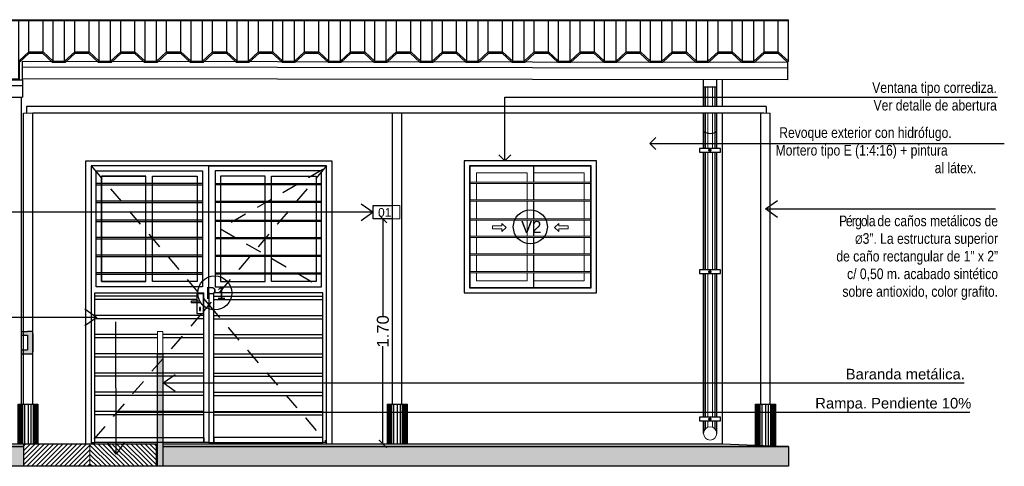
# Model space of a CAD drawing. Header units: millimetres. Extents: x 201 to 840, y 135 to 685.
# Tile 6 of 219: x 209.18 to 216.62, y 137.45 to 140.83. Entities that reach past the tile are written whole.
import ezdxf
from ezdxf.enums import TextEntityAlignment as Align

# ---------------------------------------------------------------- set-up
doc = ezdxf.new("R2010")
doc.units = ezdxf.units.MM
doc.linetypes.add('HIDDEN2', pattern=[0.1875, 0.125, -0.0625])
doc.layers.add('001', color=1, linetype='Continuous', lineweight=5)
doc.layers.add('LLAMADAS TEXTO', color=2, linetype='Continuous', lineweight=13)
for name, color, linetype in [('01', 1, 'Continuous'), ('02', 2, 'Continuous'), ('03', 3, 'Continuous'), ('04', 4, 'Continuous'), ('06', 5, 'Continuous'), ('10', 251, 'Continuous'), ('ABERTURAS', 2, 'Continuous'), ('HACHT TIERRA', 252, 'Continuous'), ('L1', 2, 'Continuous'), ('LLAMADAS', 1, 'Continuous'), ('MAMPOST', 6, 'Continuous'), ('piso', 1, 'Continuous')]:
    doc.layers.add(name, color=color, linetype=linetype)
doc.styles.add('ARIAL', font='arial.ttf', dxfattribs={"height": 0.06})
doc.styles.get("Standard").update_dxf_attribs({"font": 'arial.ttf'})
doc.styles.add('STYLE1', font='ARIALUNI.TTF', dxfattribs={"height": 0.09})
doc.dimstyles.new('05', dxfattribs={"dimscale": 0, "dimtxt": 0.09, "dimasz": 0.05, "dimexe": 0, "dimexo": 0, "dimgap": 0, "dimtad": 0, "dimzin": 0, "dimdsep": 46, "dimtxsty": 'Standard', "dimblk": 'OPEN90', "dimcen": 0.25, "dimclrd": 1, "dimclre": 1, "dimclrt": 3, "dimadec": 0, "dimazin": 0, "dimtfac": 1, "dimtofl": 0, "dimtmove": 2, "dimatfit": 3, "dimldrblk": 'BOXFILLED', "dimfxl": 1, "dimtolj": 1, "dimtzin": 0, "dimarcsym": 0})
doc.dimstyles.new('D3', dxfattribs={"dimscale": 0, "dimtxt": 0.09, "dimasz": 0.06, "dimexe": 0, "dimexo": 0.15, "dimgap": 0, "dimtad": 0, "dimzin": 0, "dimdsep": 46, "dimtxsty": 'STYLE1', "dimblk": 'ARCHTICK', "dimcen": 1, "dimse1": 1, "dimse2": 1, "dimclrd": 1, "dimclre": 1, "dimclrt": 3, "dimadec": 0, "dimazin": 0, "dimtfac": 1, "dimtmove": 2, "dimatfit": 1, "dimldrblk": 'OPEN90', "dimfxl": 1, "dimtolj": 1, "dimtzin": 0, "dimarcsym": 0})

# ---------------------------------------------------------------- blocks, each defined once
blk = doc.blocks.new('_ARCHTICK')
at = {"color": 0, "linetype": 'ByBlock', "const_width": 0.15}
blk.add_lwpolyline([(-0.5, -0.5), (0.5, 0.5)], dxfattribs=at)
blk = doc.blocks.new('*D801')
at = {"color": 1, "lineweight": -2}
for p, q in [((211.9245, 139.3228), (211.9245, 138.5854)), ((211.9245, 137.6228), (211.9245, 138.3602))]:
    blk.add_line(p, q, dxfattribs=at)
at = {"layer": 'DEFPOINTS', "color": 0}
for p in [(211.8517, 139.3228), (211.8517, 137.6228), (211.9245, 137.6228)]:
    blk.add_point(p, dxfattribs=at)
at = {"color": 1, "lineweight": -2, "xscale": 0.06, "yscale": 0.06, "zscale": 0.06}
for p, rotation in [((211.9245, 139.3228), 90), ((211.9245, 137.6228), 270)]:
    blk.add_blockref('_ARCHTICK', p, dxfattribs=dict(at, rotation=rotation))
at = {"color": 3, "insert": (211.9245, 138.4728), "char_height": 0.09, "attachment_point": 5, "rotation": 90, "style": 'STYLE1'}
blk.add_mtext('\\A1;1.70', dxfattribs=at)
blk = doc.blocks.new('_OPEN90')
at = {"color": 0, "linetype": 'ByBlock'}
for p, q in [((0, 0), (-1, 0)), ((-0.5, 0.5), (0, 0)), ((0, 0), (-0.5, -0.5))]:
    blk.add_line(p, q, dxfattribs=at)
blk = doc.blocks.new('A$C073D02E7')
at = {"layer": '02'}
blk.add_arc((-0.0501, 0.0572), 0.0761, 229.03323, 311.23899, dxfattribs=at)
blk = doc.blocks.new('A$C649E087C')
at = {"layer": '03', "ltscale": 0.01}
for p, q in [((-0.15, 0), (-0.15, -0.3)), ((-0.15, 0), (0, 0)), ((0, 0), (0, -0.3))]:
    blk.add_line(p, q, dxfattribs=at)
at = {"layer": '10'}
for p, q in [((-0.1489, -0.3), (-0.1489, 0)), ((-0.1478, -0.3), (-0.1478, 0)), ((-0.1465, -0.3), (-0.1465, 0)), ((-0.1451, -0.3), (-0.1451, 0)), ((-0.1432, -0.3), (-0.1432, 0)), ((-0.1407, -0.3), (-0.1407, 0)), ((-0.1371, -0.3), (-0.1371, 0)), ((-0.1325, -0.3), (-0.1325, 0)), ((-0.1257, -0.3), (-0.1257, 0)), ((-0.115, -0.3), (-0.115, 0)), ((-0.0993, -0.3), (-0.0993, 0)), ((-0.075, 0), (-0.075, -0.3)), ((-0.0507, -0.3), (-0.0507, 0)), ((-0.035, -0.3), (-0.035, 0)), ((-0.0243, -0.3), (-0.0243, 0)), ((-0.0175, -0.3), (-0.0175, 0)), ((-0.0129, -0.3), (-0.0129, 0)), ((-0.0093, -0.3), (-0.0093, 0)), ((-0.0068, -0.3), (-0.0068, 0)), ((-0.0049, -0.3), (-0.0049, 0)), ((-0.0035, -0.3), (-0.0035, 0)), ((-0.0022, -0.3), (-0.0022, 0)), ((-0.0011, -0.3), (-0.0011, 0))]:
    blk.add_line(p, q, dxfattribs=at)
blk = doc.blocks.new('A$C4FCE6448')
at = {"layer": '01'}
for p, q in [((0.1551, 0), (9.6508, 0)), ((0.261, -0.4476), (0.261, 0)), ((0.3475, -0.4476), (0.3475, 0)), ((0.6084, -0.4476), (0.6084, 0)), ((0.6949, -0.4476), (0.6949, 0)), ((0.9559, -0.4476), (0.9559, 0)), ((1.0424, -0.4476), (1.0424, 0)), ((1.3034, -0.4476), (1.3034, 0)), ((1.3898, -0.4476), (1.3898, 0)), ((1.6508, -0.4476), (1.6508, 0)), ((1.7373, -0.4476), (1.7373, 0)), ((1.9983, -0.4476), (1.9983, 0)), ((0.1551, -0.005), (9.6508, -0.005)), ((0.1551, -0.5854), (0.1551, -0.005)), ((0.1844, -0.3774), (0.1844, -0.005)), ((0.4241, -0.3774), (0.4241, -0.005)), ((0.5318, -0.3774), (0.5318, -0.005)), ((0.7715, -0.3774), (0.7715, -0.005)), ((0.8793, -0.3774), (0.8793, -0.005)), ((1.119, -0.3774), (1.119, -0.005)), ((1.2268, -0.3774), (1.2268, -0.005)), ((1.4664, -0.3774), (1.4664, -0.005)), ((1.5742, -0.3774), (1.5742, -0.005)), ((1.8139, -0.3774), (1.8139, -0.005)), ((1.9217, -0.3774), (1.9217, -0.005)), ((2.0848, -0.4476), (2.0848, -0.005)), ((2.1614, -0.3774), (2.1614, -0.005)), ((2.2691, -0.3774), (2.2691, -0.005)), ((2.3457, -0.4476), (2.3457, -0.005)), ((2.4406, -0.4476), (2.4406, -0.005)), ((2.5172, -0.3774), (2.5172, -0.005)), ((2.625, -0.3774), (2.625, -0.005)), ((2.7016, -0.4476), (2.7016, -0.005)), ((2.7881, -0.4476), (2.7881, -0.005)), ((2.8647, -0.3774), (2.8647, -0.005)), ((2.9724, -0.3774), (2.9724, -0.005)), ((3.049, -0.4476), (3.049, -0.005)), ((3.1355, -0.4476), (3.1355, -0.005)), ((3.2121, -0.3774), (3.2121, -0.005)), ((3.3199, -0.3774), (3.3199, -0.005)), ((3.3965, -0.4476), (3.3965, -0.005)), ((3.483, -0.4476), (3.483, -0.005)), ((3.5596, -0.3774), (3.5596, -0.005)), ((3.6674, -0.3774), (3.6674, -0.005)), ((3.744, -0.4476), (3.744, -0.005)), ((3.8305, -0.4476), (3.8305, -0.005)), ((3.907, -0.2436), (3.907, -0.005)), ((4.0148, -0.2436), (4.0148, -0.005)), ((4.0914, -0.3137), (4.0914, -0.005)), ((4.1779, -0.3137), (4.1779, -0.005)), ((4.2545, -0.2436), (4.2545, -0.005)), ((4.3623, -0.2436), (4.3623, -0.005)), ((4.4389, -0.3137), (4.4389, -0.005)), ((4.5254, -0.3137), (4.5254, -0.005)), ((4.602, -0.2436), (4.602, -0.005)), ((4.7097, -0.2436), (4.7097, -0.005)), ((4.7863, -0.3137), (4.7863, -0.005)), ((4.8728, -0.3137), (4.8728, -0.005)), ((4.9494, -0.2436), (4.9494, -0.005)), ((5.0572, -0.2436), (5.0572, -0.005)), ((5.1338, -0.3137), (5.1338, -0.005)), ((5.2203, -0.3137), (5.2203, -0.005)), ((5.2969, -0.2436), (5.2969, -0.005)), ((5.4047, -0.2436), (5.4047, -0.005)), ((5.4813, -0.3137), (5.4813, -0.005)), ((5.5678, -0.3137), (5.5678, -0.005)), ((5.6443, -0.2436), (5.6443, -0.005)), ((5.7521, -0.2436), (5.7521, -0.005)), ((5.8287, -0.3137), (5.8287, -0.005)), ((5.9152, -0.3137), (5.9152, -0.005)), ((5.9918, -0.2436), (5.9918, -0.005)), ((6.0996, -0.2436), (6.0996, -0.005)), ((6.1762, -0.3137), (6.1762, -0.005)), ((6.2627, -0.3137), (6.2627, -0.005)), ((6.3393, -0.2436), (6.3393, -0.005)), ((6.447, -0.2436), (6.447, -0.005)), ((6.5236, -0.3137), (6.5236, -0.005)), ((6.6101, -0.3137), (6.6101, -0.005)), ((6.6867, -0.2436), (6.6867, -0.005)), ((6.7945, -0.2436), (6.7945, -0.005)), ((6.8711, -0.3137), (6.8711, -0.005)), ((6.9576, -0.3137), (6.9576, -0.005)), ((7.0342, -0.2436), (7.0342, -0.005)), ((7.142, -0.2436), (7.142, -0.005)), ((7.2186, -0.3137), (7.2186, -0.005)), ((7.3051, -0.3137), (7.3051, -0.005)), ((7.3816, -0.2436), (7.3816, -0.005)), ((7.4894, -0.2436), (7.4894, -0.005)), ((7.566, -0.3137), (7.566, -0.005)), ((7.6525, -0.3137), (7.6525, -0.005)), ((7.7291, -0.2436), (7.7291, -0.005)), ((7.8369, -0.2436), (7.8369, -0.005)), ((7.9135, -0.3137), (7.9135, -0.005)), ((8, -0.3137), (8, -0.005)), ((8.0766, -0.2436), (8.0766, -0.005)), ((8.1843, -0.2436), (8.1843, -0.005)), ((8.2609, -0.3137), (8.2609, -0.005)), ((8.3474, -0.3137), (8.3474, -0.005)), ((8.424, -0.2436), (8.424, -0.005)), ((8.5318, -0.2436), (8.5318, -0.005)), ((8.6084, -0.3137), (8.6084, -0.005)), ((8.6949, -0.3137), (8.6949, -0.005)), ((8.7715, -0.2436), (8.7715, -0.005)), ((8.8793, -0.2436), (8.8793, -0.005)), ((8.9559, -0.3137), (8.9559, -0.005)), ((9.0424, -0.3137), (9.0424, -0.005)), ((9.1189, -0.2436), (9.1189, -0.005)), ((9.2267, -0.2436), (9.2267, -0.005)), ((9.3033, -0.3137), (9.3033, -0.005)), ((9.3033, -0.3137), (9.3033, -0.005)), ((9.3898, -0.3137), (9.3898, -0.005)), ((9.4664, -0.2436), (9.4664, -0.005)), ((9.5742, -0.2436), (9.5742, -0.005)), ((9.6508, -0.3137), (9.6508, 0))]:
    blk.add_line(p, q, dxfattribs=at)
at = {"layer": '03', "ltscale": 0.01}
for p, q in [((3.8582, -0.3554), (9.644, -0.3628)), ((3.8583, -0.455), (3.8583, -0.3137)), ((3.8583, -0.3137), (9.644, -0.3211)), ((9.644, -0.3211), (9.644, -0.4533)), ((3.8581, -0.4441), (9.6439, -0.4515)), ((0.1551, -0.455), (3.8583, -0.455)), ((0.1551, -0.4967), (3.8583, -0.4967)), ((3.8583, -0.455), (3.8583, -0.4967)), ((3.8583, -0.4967), (3.8583, -0.5854)), ((0.1551, -0.5854), (3.8583, -0.5854))]:
    blk.add_line(p, q, dxfattribs=at)
at = {"layer": '06', "color": 2}
for p, q in [((3.8305, -0.4476), (3.8305, -0.2436)), ((3.8372, -0.3075), (3.907, -0.2436)), ((3.8372, -0.3211), (3.9109, -0.2536)), ((3.907, -0.2436), (4.0148, -0.2436)), ((3.9109, -0.2536), (4.0109, -0.2536)), ((4.0847, -0.3211), (4.0109, -0.2536)), ((4.0914, -0.3137), (4.0148, -0.2436)), ((4.1779, -0.3137), (4.2545, -0.2436)), ((4.1847, -0.3211), (4.2584, -0.2536)), ((4.2545, -0.2436), (4.3623, -0.2436)), ((4.2584, -0.2536), (4.3584, -0.2536)), ((4.4321, -0.3211), (4.3584, -0.2536)), ((4.4389, -0.3137), (4.3623, -0.2436)), ((4.5254, -0.3137), (4.602, -0.2436)), ((4.5321, -0.3211), (4.6059, -0.2536)), ((4.602, -0.2436), (4.7097, -0.2436)), ((4.6059, -0.2536), (4.7059, -0.2536)), ((4.7796, -0.3211), (4.7059, -0.2536)), ((4.7863, -0.3137), (4.7097, -0.2436)), ((4.8728, -0.3137), (4.9494, -0.2436)), ((4.8796, -0.3211), (4.9533, -0.2536)), ((4.9494, -0.2436), (5.0572, -0.2436)), ((4.9533, -0.2536), (5.0533, -0.2536)), ((5.127, -0.3211), (5.0533, -0.2536)), ((5.1338, -0.3137), (5.0572, -0.2436)), ((5.2203, -0.3137), (5.2969, -0.2436)), ((5.227, -0.3211), (5.3008, -0.2536)), ((5.2969, -0.2436), (5.4047, -0.2436)), ((5.3008, -0.2536), (5.4008, -0.2536)), ((5.4745, -0.3211), (5.4008, -0.2536)), ((5.4813, -0.3137), (5.4047, -0.2436)), ((5.5678, -0.3137), (5.6443, -0.2436)), ((5.5745, -0.3211), (5.6482, -0.2536)), ((5.6443, -0.2436), (5.7521, -0.2436)), ((5.6482, -0.2536), (5.7482, -0.2536)), ((5.822, -0.3211), (5.7482, -0.2536)), ((5.8287, -0.3137), (5.7521, -0.2436)), ((5.9152, -0.3137), (5.9918, -0.2436)), ((5.922, -0.3211), (5.9957, -0.2536)), ((5.9918, -0.2436), (6.0996, -0.2436)), ((5.9957, -0.2536), (6.0957, -0.2536)), ((6.1694, -0.3211), (6.0957, -0.2536)), ((6.1762, -0.3137), (6.0996, -0.2436)), ((6.2627, -0.3137), (6.3393, -0.2436)), ((6.2694, -0.3211), (6.3432, -0.2536)), ((6.3393, -0.2436), (6.447, -0.2436)), ((6.3432, -0.2536), (6.4432, -0.2536)), ((6.5169, -0.3211), (6.4432, -0.2536)), ((6.5236, -0.3137), (6.447, -0.2436)), ((6.6101, -0.3137), (6.6867, -0.2436)), ((6.6169, -0.3211), (6.6906, -0.2536)), ((6.6867, -0.2436), (6.7945, -0.2436)), ((6.6906, -0.2536), (6.7906, -0.2536)), ((6.8643, -0.3211), (6.7906, -0.2536)), ((6.8711, -0.3137), (6.7945, -0.2436)), ((6.9576, -0.3137), (7.0342, -0.2436)), ((6.9643, -0.3211), (7.0381, -0.2536)), ((7.0342, -0.2436), (7.142, -0.2436)), ((7.0381, -0.2536), (7.1381, -0.2536)), ((7.2118, -0.3211), (7.1381, -0.2536)), ((7.2186, -0.3137), (7.142, -0.2436)), ((7.3051, -0.3137), (7.3816, -0.2436)), ((7.3118, -0.3211), (7.3855, -0.2536)), ((7.3816, -0.2436), (7.4894, -0.2436)), ((7.3855, -0.2536), (7.4855, -0.2536)), ((7.5593, -0.3211), (7.4855, -0.2536)), ((7.566, -0.3137), (7.4894, -0.2436)), ((7.6525, -0.3137), (7.7291, -0.2436)), ((7.6593, -0.3211), (7.733, -0.2536)), ((7.7291, -0.2436), (7.8369, -0.2436)), ((7.733, -0.2536), (7.833, -0.2536)), ((7.9067, -0.3211), (7.833, -0.2536)), ((7.9135, -0.3137), (7.8369, -0.2436)), ((8, -0.3137), (8.0766, -0.2436)), ((8.0067, -0.3211), (8.0805, -0.2536)), ((8.0766, -0.2436), (8.1843, -0.2436)), ((8.0805, -0.2536), (8.1805, -0.2536)), ((8.2542, -0.3211), (8.1805, -0.2536)), ((8.2609, -0.3137), (8.1843, -0.2436)), ((8.3474, -0.3137), (8.424, -0.2436)), ((8.3542, -0.3211), (8.4279, -0.2536)), ((8.424, -0.2436), (8.5318, -0.2436)), ((8.4279, -0.2536), (8.5279, -0.2536)), ((8.6016, -0.3211), (8.5279, -0.2536)), ((8.6084, -0.3137), (8.5318, -0.2436)), ((8.6949, -0.3137), (8.7715, -0.2436)), ((8.7016, -0.3211), (8.7754, -0.2536)), ((8.7715, -0.2436), (8.8793, -0.2436)), ((8.7754, -0.2536), (8.8754, -0.2536)), ((8.9491, -0.3211), (8.8754, -0.2536)), ((8.9559, -0.3137), (8.8793, -0.2436)), ((9.0424, -0.3137), (9.1189, -0.2436)), ((9.0491, -0.3211), (9.1228, -0.2536)), ((9.1189, -0.2436), (9.2267, -0.2436)), ((9.1228, -0.2536), (9.2228, -0.2536)), ((9.2966, -0.3211), (9.2228, -0.2536)), ((9.3033, -0.3137), (9.2267, -0.2436)), ((9.3898, -0.3137), (9.4664, -0.2436)), ((9.3966, -0.3211), (9.4703, -0.2536)), ((9.4664, -0.2436), (9.5742, -0.2436)), ((9.4703, -0.2536), (9.5703, -0.2536)), ((9.644, -0.3211), (9.5703, -0.2536)), ((9.6508, -0.3137), (9.5742, -0.2436)), ((3.8372, -0.455), (3.8372, -0.3075)), ((4.0847, -0.3211), (4.1847, -0.3211)), ((4.0914, -0.3137), (4.1779, -0.3137)), ((4.4321, -0.3211), (4.5321, -0.3211)), ((4.4389, -0.3137), (4.5254, -0.3137)), ((4.7796, -0.3211), (4.8796, -0.3211)), ((4.7863, -0.3137), (4.8728, -0.3137)), ((5.127, -0.3211), (5.227, -0.3211)), ((5.1338, -0.3137), (5.2203, -0.3137)), ((5.4745, -0.3211), (5.5745, -0.3211)), ((5.4813, -0.3137), (5.5678, -0.3137)), ((5.822, -0.3211), (5.922, -0.3211)), ((5.8287, -0.3137), (5.9152, -0.3137)), ((6.1694, -0.3211), (6.2694, -0.3211)), ((6.1762, -0.3137), (6.2627, -0.3137)), ((6.5169, -0.3211), (6.6169, -0.3211)), ((6.5236, -0.3137), (6.6101, -0.3137)), ((6.8643, -0.3211), (6.9643, -0.3211)), ((6.8711, -0.3137), (6.9576, -0.3137)), ((7.2118, -0.3211), (7.3118, -0.3211)), ((7.2186, -0.3137), (7.3051, -0.3137)), ((7.5593, -0.3211), (7.6593, -0.3211)), ((7.566, -0.3137), (7.6525, -0.3137)), ((7.9067, -0.3211), (8.0067, -0.3211)), ((7.9135, -0.3137), (8, -0.3137)), ((8.2542, -0.3211), (8.3542, -0.3211)), ((8.2609, -0.3137), (8.3474, -0.3137)), ((8.6016, -0.3211), (8.7016, -0.3211)), ((8.6084, -0.3137), (8.6949, -0.3137)), ((8.9491, -0.3211), (9.0491, -0.3211)), ((8.9559, -0.3137), (9.0424, -0.3137)), ((9.2966, -0.3211), (9.3966, -0.3211)), ((9.3033, -0.3137), (9.3898, -0.3137)), ((9.644, -0.3211), (9.6508, -0.3137)), ((0.1551, -0.3774), (0.1844, -0.3774)), ((0.159, -0.3874), (0.1805, -0.3874)), ((0.2542, -0.455), (0.1805, -0.3874)), ((0.261, -0.4476), (0.1844, -0.3774)), ((0.3475, -0.4476), (0.4241, -0.3774)), ((0.3542, -0.455), (0.4279, -0.3874)), ((0.4241, -0.3774), (0.5318, -0.3774)), ((0.4279, -0.3874), (0.5279, -0.3874)), ((0.6017, -0.455), (0.5279, -0.3874)), ((0.6084, -0.4476), (0.5318, -0.3774)), ((0.6949, -0.4476), (0.7715, -0.3774)), ((0.7017, -0.455), (0.7754, -0.3874)), ((0.7715, -0.3774), (0.8793, -0.3774)), ((0.7754, -0.3874), (0.8754, -0.3874)), ((0.9491, -0.455), (0.8754, -0.3874)), ((0.9559, -0.4476), (0.8793, -0.3774)), ((1.0424, -0.4476), (1.119, -0.3774)), ((1.0491, -0.455), (1.1229, -0.3874)), ((1.119, -0.3774), (1.2268, -0.3774)), ((1.1229, -0.3874), (1.2229, -0.3874)), ((1.2966, -0.455), (1.2229, -0.3874)), ((1.3034, -0.4476), (1.2268, -0.3774)), ((1.3898, -0.4476), (1.4664, -0.3774)), ((1.3966, -0.455), (1.4703, -0.3874)), ((1.4664, -0.3774), (1.5742, -0.3774)), ((1.4703, -0.3874), (1.5703, -0.3874)), ((1.6441, -0.455), (1.5703, -0.3874)), ((1.6508, -0.4476), (1.5742, -0.3774)), ((1.7373, -0.4476), (1.8139, -0.3774)), ((1.7441, -0.455), (1.8178, -0.3874)), ((1.8139, -0.3774), (1.9217, -0.3774)), ((1.8178, -0.3874), (1.9178, -0.3874)), ((1.9915, -0.455), (1.9178, -0.3874)), ((1.9983, -0.4476), (1.9217, -0.3774)), ((2.0848, -0.4476), (2.1614, -0.3774)), ((2.0915, -0.455), (2.1652, -0.3874)), ((2.1614, -0.3774), (2.2691, -0.3774)), ((2.1652, -0.3874), (2.2652, -0.3874)), ((2.339, -0.455), (2.2652, -0.3874)), ((2.3457, -0.4476), (2.2691, -0.3774)), ((2.4406, -0.4476), (2.5172, -0.3774)), ((2.4474, -0.455), (2.5211, -0.3874)), ((2.5172, -0.3774), (2.625, -0.3774)), ((2.5211, -0.3874), (2.6211, -0.3874)), ((2.6948, -0.455), (2.6211, -0.3874)), ((2.7016, -0.4476), (2.625, -0.3774)), ((2.7881, -0.4476), (2.8647, -0.3774)), ((2.7948, -0.455), (2.8686, -0.3874)), ((2.8647, -0.3774), (2.9724, -0.3774)), ((2.8686, -0.3874), (2.9686, -0.3874)), ((3.0423, -0.455), (2.9686, -0.3874)), ((3.049, -0.4476), (2.9724, -0.3774)), ((3.1355, -0.4476), (3.2121, -0.3774)), ((3.1423, -0.455), (3.216, -0.3874)), ((3.2121, -0.3774), (3.3199, -0.3774)), ((3.216, -0.3874), (3.316, -0.3874)), ((3.3897, -0.455), (3.316, -0.3874)), ((3.3965, -0.4476), (3.3199, -0.3774)), ((3.483, -0.4476), (3.5596, -0.3774)), ((3.4897, -0.455), (3.5635, -0.3874)), ((3.5596, -0.3774), (3.6674, -0.3774)), ((3.5635, -0.3874), (3.6635, -0.3874)), ((3.7372, -0.455), (3.6635, -0.3874)), ((3.744, -0.4476), (3.6674, -0.3774)), ((0.2542, -0.455), (0.3542, -0.455)), ((0.261, -0.4476), (0.3475, -0.4476)), ((0.6017, -0.455), (0.7017, -0.455)), ((0.6084, -0.4476), (0.6949, -0.4476)), ((0.9491, -0.455), (1.0491, -0.455)), ((0.9559, -0.4476), (1.0424, -0.4476)), ((1.2966, -0.455), (1.3966, -0.455)), ((1.3034, -0.4476), (1.3898, -0.4476)), ((1.6441, -0.455), (1.7441, -0.455)), ((1.6508, -0.4476), (1.7373, -0.4476)), ((1.9915, -0.455), (2.0915, -0.455)), ((1.9983, -0.4476), (2.0848, -0.4476)), ((2.3474, -0.455), (2.4474, -0.455)), ((2.3541, -0.4476), (2.4406, -0.4476)), ((2.6948, -0.455), (2.7948, -0.455)), ((2.7016, -0.4476), (2.7881, -0.4476)), ((3.0423, -0.455), (3.1423, -0.455)), ((3.049, -0.4476), (3.1355, -0.4476)), ((3.3897, -0.455), (3.4897, -0.455)), ((3.3965, -0.4476), (3.483, -0.4476)), ((3.7372, -0.455), (3.8372, -0.455)), ((3.744, -0.4476), (3.8305, -0.4476))]:
    blk.add_line(p, q, dxfattribs=at)
at = {"layer": 'MAMPOST'}
blk.add_line((0.1551, -0.455), (3.8583, -0.455), dxfattribs=at)

msp = doc.modelspace()

# ---------------------------------------------------------------- hatches: boundary and pattern name
at = {"layer": '001'}
h = msp.add_hatch(color=256, dxfattribs=at)
h.paths.add_polyline_path([(210.2593, 138.3028), (210.2193, 138.3028), (210.2193, 137.4528), (210.2593, 137.4528)])
h.paths.add_polyline_path([(209.2779, 138.4577, 0.414214), (209.2629, 138.4727), (209.2379, 138.4728), (209.2379, 138.4727), (209.1879, 138.4727), (209.1879, 138.4427), (209.2379, 138.4427), (209.2379, 138.3328), (209.1879, 138.3328), (209.1879, 138.3028), (209.2629, 138.3028, 0.414214), (209.2779, 138.3178)])
at = {"layer": 'HACHT TIERRA', "ltscale": 0.01}
h = msp.add_hatch(color=256, dxfattribs=at)
h.dxf.hatch_style = 1
h.paths.add_polyline_path([(209.2093, 137.6028), (205.4887, 137.6028), (205.488, 137.4528), (209.2093, 137.4528)])
h.paths.add_polyline_path([(214.9906, 137.6028), (210.2593, 137.6028), (210.2593, 137.4528), (214.9907, 137.4528)])
at = {"layer": 'piso'}
h = msp.add_hatch(dxfattribs=at)
h.set_pattern_fill('LINE', color=256, scale=0.2, angle=45)
h.set_pattern_definition([(45, (3773.112838, 2560.664875), (-0.01767766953, 0.01767766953), [])])
h.paths.add_polyline_path([(209.2093, 137.6228), (209.7093, 137.6228), (209.7093, 137.4528), (209.2093, 137.4528)])
h = msp.add_hatch(dxfattribs=at)
h.set_pattern_fill('LINE', color=256, scale=0.2, angle=45)
h.set_pattern_definition([(135, (-3353.694328, 2560.664875), (0.01767766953, 0.01767766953), [])])
h.paths.add_polyline_path([(210.2093, 137.6228), (209.7093, 137.6228), (209.7093, 137.4528), (210.2093, 137.4528)])

# ---------------------------------------------------------------- linework, layer by layer
at = {"layer": '001', "ltscale": 0.05}
for p, q in [((214.3547, 140.1728), (214.3547, 140.3177)), ((214.3646, 140.1728), (214.3646, 140.3177)), ((214.3818, 140.1728), (214.3818, 140.3177)), ((214.4172, 140.1728), (214.4172, 140.3177)), ((214.4343, 140.1728), (214.4343, 140.3177)), ((214.4442, 140.1728), (214.4442, 140.3177)), ((214.3547, 139.856), (214.3547, 140.1228)), ((214.3646, 139.856), (214.3646, 140.1228)), ((214.3818, 139.856), (214.3818, 140.1228)), ((214.4172, 139.856), (214.4172, 140.1228)), ((214.4343, 139.856), (214.4343, 140.1228)), ((214.4442, 139.856), (214.4442, 140.1228)), ((214.3547, 138.9385), (214.3547, 139.8266)), ((214.3646, 138.9385), (214.3646, 139.8266)), ((214.3818, 138.9385), (214.3818, 139.8266)), ((214.4172, 138.9385), (214.4172, 139.8266)), ((214.4343, 138.9385), (214.4343, 139.8266)), ((214.4442, 138.9385), (214.4442, 139.8266)), ((214.3547, 137.8249), (214.3547, 138.909)), ((214.3646, 137.8249), (214.3646, 138.909)), ((214.3818, 137.8249), (214.3818, 138.909)), ((214.4172, 137.8249), (214.4172, 138.909)), ((214.4343, 137.8249), (214.4343, 138.909)), ((214.4442, 137.8249), (214.4442, 138.909)), ((214.3547, 137.7239), (214.3547, 137.7955)), ((214.3646, 137.7374), (214.3646, 137.7955)), ((214.3818, 137.7483), (214.3818, 137.7955)), ((214.4172, 137.7483), (214.4172, 137.7955)), ((214.4343, 137.7374), (214.4343, 137.7955)), ((214.4442, 137.7239), (214.4442, 137.7955))]:
    msp.add_line(p, q, dxfattribs=at)
at = {"layer": '001', "ltscale": 0.0036}
for p, q in [((209.2062, 140.1228), (209.2762, 140.1228)), ((214.7821, 140.1228), (214.8521, 140.1228))]:
    msp.add_line(p, q, dxfattribs=at)
at = {"layer": '001', "color": 1, "ltscale": 0.01}
for p, q in [((213.0143, 139.6702), (213.0143, 139.5999)), ((213.0143, 138.9157), (213.0143, 138.8554))]:
    msp.add_line(p, q, dxfattribs=at)
at = {"layer": '001', "color": 1}
for p, q in [((212.5793, 139.5999), (213.4993, 139.5999)), ((212.5793, 139.5899), (213.4993, 139.5899)), ((212.5793, 139.4671), (213.4993, 139.4671)), ((212.5793, 139.4571), (213.4993, 139.4571)), ((212.5793, 139.3242), (213.4993, 139.3242)), ((212.5793, 139.3142), (213.4993, 139.3142)), ((212.5793, 139.1914), (213.4993, 139.1914)), ((212.5793, 139.1814), (213.4993, 139.1814)), ((212.5793, 139.0585), (213.4993, 139.0585)), ((212.5793, 139.0485), (213.4993, 139.0485)), ((212.5793, 138.9257), (213.4993, 138.9257)), ((212.5793, 138.9157), (213.4993, 138.9157))]:
    msp.add_line(p, q, dxfattribs=at)
at = {"layer": '001'}
for p, q in [((205.4879, 137.6028), (209.2093, 137.6028)), ((209.7093, 137.6228), (209.7093, 137.4528)), ((210.2593, 137.6028), (214.9906, 137.6028))]:
    msp.add_line(p, q, dxfattribs=at)
for points in [[(210.6079, 138.7628), (210.6079, 139.7228), (209.7179, 139.7228)], [(210.6079, 138.7628), (210.6079, 139.7228), (211.4979, 139.7228)], [(210.1329, 139.6453), (209.7954, 139.6453), (209.7954, 138.8503), (210.1329, 138.8503)], [(210.1329, 138.8503), (209.7954, 138.8503), (209.7954, 139.6453), (210.1329, 139.6453)], [(210.1829, 139.6453), (210.5204, 139.6453), (210.5204, 138.8503), (210.1829, 138.8503)], [(210.1829, 138.8503), (210.1829, 139.6453)], [(211.0829, 138.8503), (211.0829, 139.6453)], [(210.5604, 139.59), (209.7554, 139.59)], [(209.7554, 139.58), (210.5604, 139.58)], [(210.6554, 139.59), (211.4604, 139.59)], [(211.4604, 139.58), (210.6554, 139.58)], [(210.5604, 139.4571), (209.7554, 139.4571)], [(210.6554, 139.4571), (211.4604, 139.4571)], [(209.7554, 139.4471), (210.5604, 139.4471)], [(211.4604, 139.4471), (210.6554, 139.4471)], [(210.5604, 139.3142), (209.7554, 139.3142)], [(210.6554, 139.3142), (211.4604, 139.3142)], [(209.7554, 139.3042), (210.5604, 139.3042)], [(211.4604, 139.3042), (210.6554, 139.3042)], [(210.5604, 139.1814), (209.7554, 139.1814)], [(209.7554, 139.1714), (210.5604, 139.1714)], [(210.6554, 139.1814), (211.4604, 139.1814)], [(211.4604, 139.1714), (210.6554, 139.1714)], [(210.5604, 139.0485), (209.7554, 139.0485)], [(209.7554, 139.0385), (210.5604, 139.0385)], [(210.6554, 139.0485), (211.4604, 139.0485)], [(211.4604, 139.0385), (210.6554, 139.0385)], [(210.5604, 138.9157), (209.7554, 138.9157)], [(209.7554, 138.9057), (210.5604, 138.9057)], [(210.6554, 138.9157), (211.4604, 138.9157)], [(211.4604, 138.9057), (210.6554, 138.9057)], [(210.2593, 138.3028), (210.2593, 138.4728), (210.2193, 138.4728), (210.2193, 138.3028)]]:
    msp.add_lwpolyline(points, dxfattribs=at)
at = {"layer": '001', "linetype": 'HIDDEN2'}
msp.add_lwpolyline([(211.4979, 139.7228), (210.6079, 138.6728), (211.4979, 137.6328)], dxfattribs=at)
at = {"layer": '001'}
for points in [[(210.1329, 139.6453), (209.7954, 139.6453), (209.7954, 138.8503), (210.1329, 138.8503)], [(211.0329, 139.6453), (210.6954, 139.6453), (210.6954, 138.8503), (211.0329, 138.8503)], [(210.5704, 137.6328), (209.7454, 137.6328), (209.7454, 137.6703), (210.5704, 137.6703)], [(210.6454, 137.6328), (211.4704, 137.6328), (211.4704, 137.6703), (210.6454, 137.6703)]]:
    msp.add_lwpolyline(points, close=True, dxfattribs=at)
at = {"layer": '001', "color": 1, "ltscale": 0.01}
for points in [[(213.0143, 139.6702), (212.6319, 139.6702), (212.6319, 139.5999)], [(213.4467, 139.5999), (213.4467, 139.6702), (213.0643, 139.6702)], [(212.6319, 139.5899), (212.6319, 139.4671)], [(213.0143, 139.5899), (213.0143, 139.4671)], [(213.4467, 139.4671), (213.4467, 139.5899)], [(212.6319, 139.4571), (212.6319, 139.3242)], [(213.0143, 139.4571), (213.0143, 139.3242)], [(213.4467, 139.3242), (213.4467, 139.4571)], [(212.6319, 139.3142), (212.6319, 139.1914)], [(213.0143, 139.3142), (213.0143, 139.1914)], [(213.4467, 139.1914), (213.4467, 139.3142)], [(212.6319, 139.1814), (212.6319, 139.0585)], [(213.0143, 139.1814), (213.0143, 139.0585)], [(213.4467, 139.0585), (213.4467, 139.1814)], [(212.6319, 139.0485), (212.6319, 138.9257)], [(213.0143, 139.0485), (213.0143, 138.9257)], [(213.4467, 138.9257), (213.4467, 139.0485)], [(212.6319, 138.9157), (212.6319, 138.8554), (213.0143, 138.8554)], [(213.0643, 138.8554), (213.4467, 138.8554), (213.4467, 138.9157)], [(213.0643, 138.8554), (213.4467, 138.8554), (213.4467, 138.9157)]]:
    msp.add_lwpolyline(points, dxfattribs=at)
at = {"layer": '001', "linetype": 'HIDDEN2', "ltscale": 0.5}
msp.add_lwpolyline([(211.9972, 139.4228), (212.0517, 139.4228), (212.0517, 139.3228), (211.9972, 139.3228)], dxfattribs=at)
at = {"layer": '001', "ltscale": 0.01}
for points in [[(212.7542, 139.2695), (212.825, 139.2695), (212.825, 139.2877), (212.8558, 139.2581), (212.825, 139.2284), (212.825, 139.2466), (212.7542, 139.2466), (212.7542, 139.2695)], [(213.3243, 139.2695), (213.2536, 139.2695), (213.2536, 139.2877), (213.2227, 139.2581), (213.2536, 139.2284), (213.2536, 139.2466), (213.3243, 139.2466), (213.3243, 139.2695)]]:
    msp.add_lwpolyline(points, dxfattribs=at)
at = {"layer": '001'}
msp.add_circle((214.3995, 137.7015), 0.05, dxfattribs=at)
at = {"layer": '01'}
for p, q in [((214.3495, 140.3177), (214.3495, 140.3777)), ((214.4495, 140.3177), (214.4495, 140.3777)), ((214.3495, 140.1728), (214.3495, 140.3177)), ((214.4495, 140.1728), (214.4495, 140.3177)), ((214.3495, 139.856), (214.3495, 140.1228)), ((214.4495, 139.856), (214.4495, 140.1228)), ((214.3495, 138.9385), (214.3495, 139.8266)), ((214.4495, 138.9385), (214.4495, 139.8266)), ((214.3495, 137.8249), (214.3495, 138.909)), ((214.4495, 137.8249), (214.4495, 138.909)), ((214.3495, 137.7015), (214.3495, 137.7955)), ((214.4495, 137.7015), (214.4495, 137.7955))]:
    msp.add_line(p, q, dxfattribs=at)
at = {"layer": '01', "ltscale": 0.05}
for p, q in [((214.3957, 139.856), (214.3957, 139.8266)), ((214.3996, 139.856), (214.3996, 139.8266)), ((214.3957, 138.9385), (214.3957, 138.909)), ((214.3996, 138.9385), (214.3996, 138.909)), ((214.3957, 137.8249), (214.3957, 137.7955)), ((214.3996, 137.8249), (214.3996, 137.7955))]:
    msp.add_line(p, q, dxfattribs=at)
at = {"layer": '01', "color": 1, "ltscale": 0.01}
for p, q in [((213.0643, 139.7202), (213.0643, 139.5999)), ((213.0643, 139.5899), (213.0643, 139.4671)), ((213.0643, 139.4571), (213.0643, 139.3242)), ((213.0643, 139.3142), (213.0643, 139.1914)), ((213.0643, 139.1814), (213.0643, 139.0585)), ((213.0643, 139.0485), (213.0643, 138.9257)), ((213.0643, 138.9157), (213.0643, 138.8054)), ((210.5391, 138.6997), (210.475, 138.6997)), ((210.475, 138.6997), (210.475, 138.6884)), ((210.5391, 138.6884), (210.475, 138.6884))]:
    msp.add_line(p, q, dxfattribs=at)
at = {"layer": '01'}
msp.add_lwpolyline([(214.4495, 140.3177), (214.3495, 140.3177)], dxfattribs=at)
for points in [[(214.4762, 139.856), (214.319, 139.856), (214.319, 139.8266), (214.4762, 139.8266)], [(214.3874, 139.8388), (214.3939, 139.8388), (214.3939, 139.8438), (214.3874, 139.8438)], [(214.3939, 139.8349), (214.3956, 139.8349), (214.3956, 139.8477), (214.3939, 139.8477)], [(214.3996, 139.8349), (214.4013, 139.8349), (214.4013, 139.8477), (214.3996, 139.8477)], [(214.4013, 139.8388), (214.4078, 139.8388), (214.4078, 139.8438), (214.4013, 139.8438)], [(214.4762, 138.9385), (214.319, 138.9385), (214.319, 138.909), (214.4762, 138.909)], [(214.3874, 138.9213), (214.3939, 138.9213), (214.3939, 138.9263), (214.3874, 138.9263)], [(214.3939, 138.9173), (214.3956, 138.9173), (214.3956, 138.9301), (214.3939, 138.9301)], [(214.3996, 138.9173), (214.4013, 138.9173), (214.4013, 138.9302), (214.3996, 138.9302)], [(214.4013, 138.9213), (214.4078, 138.9213), (214.4078, 138.9263), (214.4013, 138.9263)], [(214.4762, 137.8249), (214.319, 137.8249), (214.319, 137.7955), (214.4762, 137.7955)], [(214.3939, 137.8038), (214.3956, 137.8038), (214.3956, 137.8166), (214.3939, 137.8166)], [(214.3996, 137.8038), (214.4013, 137.8038), (214.4013, 137.8166), (214.3996, 137.8166)], [(214.3874, 137.8077), (214.3939, 137.8077), (214.3939, 137.8127), (214.3874, 137.8127)], [(214.4013, 137.8077), (214.4078, 137.8077), (214.4078, 137.8127), (214.4013, 137.8127)], [(210.5704, 137.6328), (209.7454, 137.6328), (209.7454, 137.6703), (210.5704, 137.6703)], [(210.6454, 137.6328), (211.4704, 137.6328), (211.4704, 137.6703), (210.6454, 137.6703)]]:
    msp.add_lwpolyline(points, close=True, dxfattribs=at)
at = {"layer": '01', "color": 1}
for points in [[(210.6079, 138.7628), (210.6079, 139.7228), (209.7179, 139.7228)], [(210.6079, 138.7628), (210.6079, 139.7228), (211.4979, 139.7228)], [(210.1329, 139.6453), (209.7954, 139.6453), (209.7954, 138.8503), (210.1329, 138.8503)], [(210.1329, 138.8503), (209.7954, 138.8503), (209.7954, 139.6453), (210.1329, 139.6453)], [(210.1829, 139.6453), (210.5204, 139.6453), (210.5204, 138.8503), (210.1829, 138.8503)], [(210.1829, 138.8503), (210.1829, 139.6453)], [(211.0829, 138.8503), (211.0829, 139.6453)], [(211.0829, 139.6453), (211.4204, 139.6453), (211.4204, 138.8503), (211.0829, 138.8503)], [(210.5604, 139.59), (209.7554, 139.59)], [(209.7554, 139.58), (210.5604, 139.58)], [(210.6554, 139.59), (211.4604, 139.59)], [(211.4604, 139.58), (210.6554, 139.58)], [(210.5604, 139.4571), (209.7554, 139.4571)], [(210.6554, 139.4571), (211.4604, 139.4571)], [(209.7554, 139.4471), (210.5604, 139.4471)], [(211.4604, 139.4471), (210.6554, 139.4471)], [(210.5604, 139.3142), (209.7554, 139.3142)], [(210.6554, 139.3142), (211.4604, 139.3142)], [(209.7554, 139.3042), (210.5604, 139.3042)], [(211.4604, 139.3042), (210.6554, 139.3042)], [(210.5604, 139.1814), (209.7554, 139.1814)], [(209.7554, 139.1714), (210.5604, 139.1714)], [(210.6554, 139.1814), (211.4604, 139.1814)], [(211.4604, 139.1714), (210.6554, 139.1714)], [(210.5604, 139.0485), (209.7554, 139.0485)], [(209.7554, 139.0385), (210.5604, 139.0385)], [(210.6554, 139.0485), (211.4604, 139.0485)], [(211.4604, 139.0385), (210.6554, 139.0385)], [(210.5604, 138.9157), (209.7554, 138.9157)], [(209.7554, 138.9057), (210.5604, 138.9057)], [(210.6554, 138.9157), (211.4604, 138.9157)], [(211.4604, 138.9057), (210.6554, 138.9057)], [(209.7179, 137.6328), (209.7454, 137.6328), (209.7454, 138.7628)], [(209.7454, 138.7628), (210.5704, 138.7628)], [(210.6079, 138.7628), (210.6079, 138.7628), (210.6079, 137.6328), (210.5704, 137.6328), (210.5704, 138.7628)], [(210.6079, 138.7628), (210.6079, 138.7628), (210.6079, 137.6328), (210.6454, 137.6328), (210.6454, 138.7628)], [(211.4704, 138.7628), (210.6454, 138.7628)], [(211.4979, 137.6328), (211.4704, 137.6328), (211.4704, 138.7628)]]:
    msp.add_lwpolyline(points, dxfattribs=at)
at = {"layer": '01', "color": 1, "linetype": 'HIDDEN2'}
for points in [[(209.7179, 139.7228), (210.5369, 138.7565)], [(211.4979, 139.7228), (210.6079, 138.6728), (211.4979, 137.6328)], [(211.4704, 139.6953), (210.6954, 139.2478), (211.4704, 138.8003)], [(210.5669, 138.7212), (210.6079, 138.6728), (210.5669, 138.6249)], [(210.5521, 138.6075), (209.7179, 137.6328)]]:
    msp.add_lwpolyline(points, dxfattribs=at)
at = {"layer": '01', "color": 1}
for points in [[(209.7554, 139.6853), (210.5604, 139.6853), (210.5604, 138.8103), (209.7554, 138.8103)], [(210.6554, 138.8103), (211.4604, 138.8103), (211.4604, 139.6853), (210.6554, 139.6853)], [(210.1329, 139.6453), (209.7954, 139.6453), (209.7954, 138.8503), (210.1329, 138.8503)], [(211.0329, 139.6453), (210.6954, 139.6453), (210.6954, 138.8503), (211.0329, 138.8503)]]:
    msp.add_lwpolyline(points, close=True, dxfattribs=at)
at = {"layer": '01', "color": 1, "ltscale": 0.01}
for points in [[(210.5173, 138.6075), (210.5669, 138.6075), (210.5669, 138.7565), (210.5173, 138.7565)], [(210.5449, 138.6519), (210.5373, 138.6519), (210.5373, 138.6305), (210.5449, 138.6305)]]:
    msp.add_lwpolyline(points, close=True, dxfattribs=at)
for start, end in [(0, 90), (270, 0)]:
    msp.add_arc((210.5391, 138.6941), 0.00564, start, end, dxfattribs=at)
at = {"layer": '02', "ltscale": 0.01}
for p, q in [((214.4906, 140.243), (214.4906, 140.1728)), ((214.4906, 140.1228), (214.4906, 137.6528))]:
    msp.add_line(p, q, dxfattribs=at)
at = {"layer": '02', "ltscale": 0.0036}
for p, q in [((214.8221, 140.1728), (209.2287, 140.1728)), ((214.8046, 140.1228), (209.2762, 140.1228))]:
    msp.add_line(p, q, dxfattribs=at)
at = {"layer": '02'}
for p, q in [((209.2287, 140.1728), (209.2287, 140.1228)), ((214.8221, 140.1728), (214.8221, 140.1228))]:
    msp.add_line(p, q, dxfattribs=at)
for points in [[(214.4906, 140.3775), (214.4906, 140.1728)], [(214.4906, 140.1228), (214.4906, 137.6228)], [(211.8517, 139.3228), (211.8517, 139.4228), (211.9972, 139.4228)], [(211.9972, 139.3228), (211.8517, 139.3228)]]:
    msp.add_lwpolyline(points, dxfattribs=at)
at = {"layer": '03', "ltscale": 0.01}
for p, q in [((209.1879, 140.243), (209.1879, 137.6228)), ((214.7421, 137.9228), (214.7421, 137.6127)), ((214.7421, 137.9228), (214.8921, 137.9228)), ((214.8921, 137.9228), (214.8921, 137.6067))]:
    msp.add_line(p, q, dxfattribs=at)
at = {"layer": '03', "ltscale": 0.0036}
for p, q in [((209.2062, 137.9228), (209.2062, 140.1228)), ((209.2762, 137.9228), (209.2762, 140.1228)), ((211.9972, 137.9228), (211.9972, 140.1228)), ((212.0671, 137.9228), (212.0671, 140.1228)), ((214.7821, 137.9228), (214.7821, 140.1228)), ((214.8521, 137.9228), (214.8521, 140.1228))]:
    msp.add_line(p, q, dxfattribs=at)
at = {"layer": '03'}
for p, q in [((209.1879, 138.4727), (209.2379, 138.4727)), ((209.1879, 138.4727), (209.1879, 138.3028)), ((209.1879, 138.4427), (209.2379, 138.4427)), ((209.2629, 138.4727), (209.2379, 138.4728)), ((209.1879, 138.3328), (209.2379, 138.3328)), ((209.1879, 138.3028), (209.2629, 138.3028))]:
    msp.add_line(p, q, dxfattribs=at)
for points in [[(209.2379, 138.4728), (209.2379, 138.4727)], [(209.2379, 138.4427), (209.2379, 138.3328)], [(209.2779, 138.4577), (209.2779, 138.3178)], [(209.2062, 137.9228), (209.2762, 137.9228)], [(205.4879, 137.6028), (205.9879, 137.6228), (209.5943, 137.6228)], [(209.2093, 137.6028), (205.4879, 137.6028)], [(209.2093, 137.4528), (209.2093, 137.6228), (210.2093, 137.6228), (210.2093, 137.4528)], [(210.2093, 137.6228), (210.2193, 137.6228)], [(210.2593, 137.6228), (214.4906, 137.6228), (214.9906, 137.6028), (210.2593, 137.6028)]]:
    msp.add_lwpolyline(points, dxfattribs=at)
msp.add_lwpolyline([(210.2193, 138.3028), (210.2593, 138.3028), (210.2593, 137.4528), (210.2193, 137.4528)], close=True, dxfattribs=at)
for centre, start, end in [((209.2629, 138.4577), 0, 90), ((209.2629, 138.3178), 270, 360)]:
    msp.add_arc(centre, 0.015, start, end, dxfattribs=at)
at = {"layer": '04'}
for points in [[(209.1879, 140.243), (209.1879, 137.9228)], [(210.2593, 137.6028), (214.9906, 137.6028), (214.9907, 137.4528), (205.488, 137.4528), (205.4887, 137.6028), (209.2093, 137.6028)]]:
    msp.add_lwpolyline(points, dxfattribs=at)
at = {"layer": '10'}
for p, q in [((214.7432, 137.6127), (214.7432, 137.9228)), ((214.7444, 137.6126), (214.7444, 137.9228)), ((214.7456, 137.6126), (214.7456, 137.9228)), ((214.747, 137.6125), (214.747, 137.9228)), ((214.7489, 137.6125), (214.7489, 137.9228)), ((214.7514, 137.6124), (214.7514, 137.9228)), ((214.755, 137.6122), (214.755, 137.9228)), ((214.7597, 137.612), (214.7597, 137.9228)), ((214.7664, 137.6118), (214.7664, 137.9228)), ((214.7771, 137.6113), (214.7771, 137.9228)), ((214.7928, 137.6107), (214.7928, 137.9228)), ((214.8171, 137.9228), (214.8171, 137.6097)), ((214.8415, 137.6088), (214.8415, 137.9228)), ((214.8571, 137.6081), (214.8571, 137.9228)), ((214.8678, 137.6077), (214.8678, 137.9228)), ((214.8746, 137.6074), (214.8746, 137.9228)), ((214.8792, 137.6073), (214.8792, 137.9228)), ((214.8828, 137.6071), (214.8828, 137.9228)), ((214.8854, 137.607), (214.8854, 137.9228)), ((214.8872, 137.6069), (214.8872, 137.9228)), ((214.8886, 137.6069), (214.8886, 137.9228)), ((214.8899, 137.6068), (214.8899, 137.9228)), ((214.891, 137.6068), (214.891, 137.9228))]:
    msp.add_line(p, q, dxfattribs=at)
at = {"layer": 'ABERTURAS', "color": 2}
for points in [[(209.6779, 137.6228), (209.6779, 139.7628), (211.5379, 139.7628), (211.5379, 137.6228)], [(211.4979, 137.6228), (211.4979, 139.7228), (209.7179, 139.7228), (209.7179, 137.6228)]]:
    msp.add_lwpolyline(points, dxfattribs=at)
at = {"layer": 'ABERTURAS', "ltscale": 0.01}
for points in [[(212.5393, 138.7628), (213.5393, 138.7628), (213.5393, 139.7628), (212.5393, 139.7628)], [(212.5793, 138.8028), (213.4993, 138.8028), (213.4993, 139.7228), (212.5793, 139.7228)]]:
    msp.add_lwpolyline(points, close=True, dxfattribs=at)
at = {"layer": 'ABERTURAS'}
msp.add_lwpolyline([(209.7554, 139.6853), (210.5604, 139.6853), (210.5604, 138.8103), (209.7554, 138.8103)], close=True, dxfattribs=at)
at = {"layer": 'ABERTURAS', "color": 1, "ltscale": 0.01}
for points in [[(213.4967, 139.5999), (213.4967, 139.7202), (212.5819, 139.7202), (212.5819, 139.5999)], [(212.5819, 139.5899), (212.5819, 139.4671)], [(213.4967, 139.4671), (213.4967, 139.5899)], [(212.5819, 139.4571), (212.5819, 139.3242)], [(213.4967, 139.3242), (213.4967, 139.4571)], [(212.5819, 139.3142), (212.5819, 139.1914)], [(213.4967, 139.1914), (213.4967, 139.3142)], [(212.5819, 139.1814), (212.5819, 139.0585)], [(213.4967, 139.0585), (213.4967, 139.1814)], [(212.5819, 139.0485), (212.5819, 138.9257)], [(213.4967, 138.9257), (213.4967, 139.0485)], [(212.5819, 138.9157), (212.5819, 138.8054), (213.4967, 138.8054), (213.4967, 138.9157)]]:
    msp.add_lwpolyline(points, dxfattribs=at)
at = {"layer": 'ABERTURAS'}
for points in [[(209.7179, 137.6328), (209.7454, 137.6328), (209.7454, 138.7628)], [(209.7454, 138.7628), (210.5704, 138.7628)], [(210.6079, 138.7628), (210.6079, 138.7628), (210.6079, 137.6328), (210.5704, 137.6328), (210.5704, 138.7628)], [(210.6079, 138.7628), (210.6079, 138.7628), (210.6079, 137.6328), (210.6454, 137.6328), (210.6454, 138.7628)]]:
    msp.add_lwpolyline(points, dxfattribs=at)
at = {"layer": 'ABERTURAS', "color": 1}
for points in [[(209.7489, 138.7378), (209.7454, 138.7378)], [(210.5173, 138.7378), (209.7454, 138.7378)], [(209.7489, 138.7128), (209.7454, 138.7128)], [(210.5173, 138.7128), (209.7454, 138.7128)], [(210.5679, 138.7378), (210.5669, 138.7378)], [(210.5669, 138.7378), (210.5704, 138.7378)], [(210.5679, 138.7128), (210.5669, 138.7128)], [(210.5669, 138.7128), (210.5704, 138.7128)], [(210.6479, 138.7378), (211.4704, 138.7378)], [(210.6479, 138.7128), (211.4704, 138.7128)], [(210.5679, 138.5928), (209.7454, 138.5928)], [(210.5679, 138.5928), (209.7454, 138.5928)], [(210.5679, 138.5678), (209.7454, 138.5678)], [(210.5679, 138.5678), (209.7454, 138.5678)], [(210.6479, 138.5928), (211.4704, 138.5928)], [(210.6479, 138.5678), (211.4704, 138.5678)], [(210.2193, 138.4478), (209.7454, 138.4478)], [(210.2193, 138.4228), (209.7454, 138.4228)], [(210.5679, 138.4478), (210.2593, 138.4478)], [(210.5679, 138.4228), (210.2593, 138.4228)], [(210.6479, 138.4478), (211.4704, 138.4478)], [(210.6479, 138.4228), (211.4704, 138.4228)], [(210.5679, 138.3028), (209.7454, 138.3028)], [(210.5679, 138.3028), (209.7454, 138.3028)], [(210.5679, 138.2778), (209.7454, 138.2778)], [(210.5679, 138.2778), (209.7454, 138.2778)], [(210.6479, 138.3028), (211.4704, 138.3028)], [(210.6479, 138.3028), (211.4704, 138.3028)], [(210.6479, 138.2778), (211.4704, 138.2778)], [(210.6479, 138.2778), (211.4704, 138.2778)], [(210.5679, 138.1578), (209.7454, 138.1578)], [(210.5679, 138.1578), (209.7454, 138.1578)], [(210.5679, 138.1328), (209.7454, 138.1328)], [(210.5679, 138.1328), (209.7454, 138.1328)], [(210.6479, 138.1578), (211.4704, 138.1578)], [(210.6479, 138.1578), (211.4704, 138.1578)], [(210.6479, 138.1328), (211.4704, 138.1328)], [(210.6479, 138.1328), (211.4704, 138.1328)], [(210.5679, 138.0128), (209.7454, 138.0128)], [(210.5679, 138.0128), (209.7454, 138.0128)], [(210.5679, 137.9878), (209.7454, 137.9878)], [(210.5679, 137.9878), (209.7454, 137.9878)], [(210.6479, 138.0128), (211.4704, 138.0128)], [(210.6479, 138.0128), (211.4704, 138.0128)], [(210.6479, 137.9878), (211.4704, 137.9878)], [(210.6479, 137.9878), (211.4704, 137.9878)], [(210.5679, 137.8678), (209.7454, 137.8678)], [(210.5679, 137.8678), (209.7454, 137.8678)], [(210.5679, 137.8428), (209.7454, 137.8428)], [(210.5679, 137.8428), (209.7454, 137.8428)], [(210.6479, 137.8678), (211.4704, 137.8678)], [(210.6479, 137.8678), (211.4704, 137.8678)], [(210.6479, 137.8428), (211.4704, 137.8428)], [(210.6479, 137.8428), (211.4704, 137.8428)]]:
    msp.add_lwpolyline(points, dxfattribs=at)
at = {"layer": 'L1'}
for centre in [(213.0393, 139.2628), (210.6529, 138.7628)]:
    msp.add_circle(centre, 0.1286, dxfattribs=at)
at = {"layer": 'LLAMADAS'}
for points in [[(212.8469, 139.8528), (212.8469, 140.243), (216.5714, 140.243)], [(214.0336, 139.892), (216.6234, 139.892)]]:
    msp.add_lwpolyline(points, dxfattribs=at)

# ---------------------------------------------------------------- block references
at = {"layer": '001'}
for p in [(209.3162, 137.9228), (212.1071, 137.9228)]:
    msp.add_blockref('A$C649E087C', p, dxfattribs=at)
at = {"layer": '01'}
msp.add_blockref('A$C073D02E7', (214.4495, 139.9873), dxfattribs=at)
at = {"layer": 'LLAMADAS', "xscale": 0.09, "yscale": 0.09, "zscale": 0.09}
for p, rotation in [((213.9436, 139.892), 179.9997558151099), ((212.8469, 139.7628), 269.99975581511)]:
    msp.add_blockref('_OPEN90', p, dxfattribs=dict(at, rotation=rotation))
at = {"layer": 'MAMPOST'}
msp.add_blockref('A$C4FCE6448', (205.3399, 140.8284), dxfattribs=at)

# ---------------------------------------------------------------- texts
at = {"layer": '02', "style": 'ARIAL'}
msp.add_text('01', height=0.06526, dxfattribs=at).set_placement((211.8875, 139.3392))
at = {"layer": 'L1', "color": 4, "style": 'ARIAL'}
for tag, p in [('V2', (213.0464, 139.2628)), ('P1', (210.66, 138.7628))]:
    msp.add_attdef(tag, text='p1', height=0.09, dxfattribs=at).set_placement(p, align=Align.MIDDLE)
at = {"layer": 'LLAMADAS TEXTO', "color": 2, "ltscale": 0.01, "char_height": 0.08, "style": 'ARIAL'}
for s, insert, width, attachment_point in [('{\\fTechnic|b0|i0|c2|p2;Ventana tipo corrediza.\\PVer detalle de abertura}', (216.567, 140.3554), 4.326649, 3), ('\\pi2.64;{\\fTechnic|b0|i0|c2|p2; Revoque exterior con hidrófugo. \\P\\pi2.6378;Mortero tipo E (1:4:16) + pintura\\P\\pi3.8405;al látex.}', (212.2561, 140.0151), 4.48337, 1), ('{\\fTechnic|b0|i0|c2|p2;\\T0.8;  Pérgola \\T1;de caños metálicos de  \\P\\H0.8x;   Ø\\H1.25x;3”. La estructura superior \\Pde caño rectangular de 1” x 2”\\P  c/ 0,50 m. acabado sintético \\Psobre antioxido, color grafito.}', (216.576, 139.3478), 4.326649, 3), ('\\pi3.4438;Baranda metálica.', (211.9807, 138.1895), 4.447346, 1), ('\\pi3.1618;Rampa. Pendiente 10%', (212.032, 137.9697), 4.326649, 1)]:
    msp.add_mtext(s, dxfattribs=dict(at, insert=insert, width=width, attachment_point=attachment_point))

# ---------------------------------------------------------------- dimensions: what is measured, and where the dimension line sits
dim = msp.add_linear_dim(base=(211.9245, 137.6228), p1=(211.8517, 139.3228), p2=(211.8517, 137.6228), angle=90, dimstyle='D3', override={"dimscale": 1})
dim.commit()
dim.dimension.update_dxf_attribs({"geometry": '*D801', "text_midpoint": (211.9245, 138.4728)})

# ---------------------------------------------------------------- leaders
at = {"layer": 'LLAMADAS'}
for points in [[(214.8176, 139.3981), (216.5567, 139.398)], [(211.8499, 139.3728), (203.978, 139.3728)], [(209.7611, 138.5783), (205.6403, 138.5783)], [(209.9074, 137.5438), (209.9067, 137.8631), (216.3624, 137.8631)], [(210.263, 138.0829), (216.3197, 138.0829)]]:
    msp.add_leader(points, dimstyle='05', override={"dimscale": 1, "dimasz": 0.09, "dimldrblk": 'OPEN90'}, dxfattribs=at)

doc.saveas('drawing.dxf')
